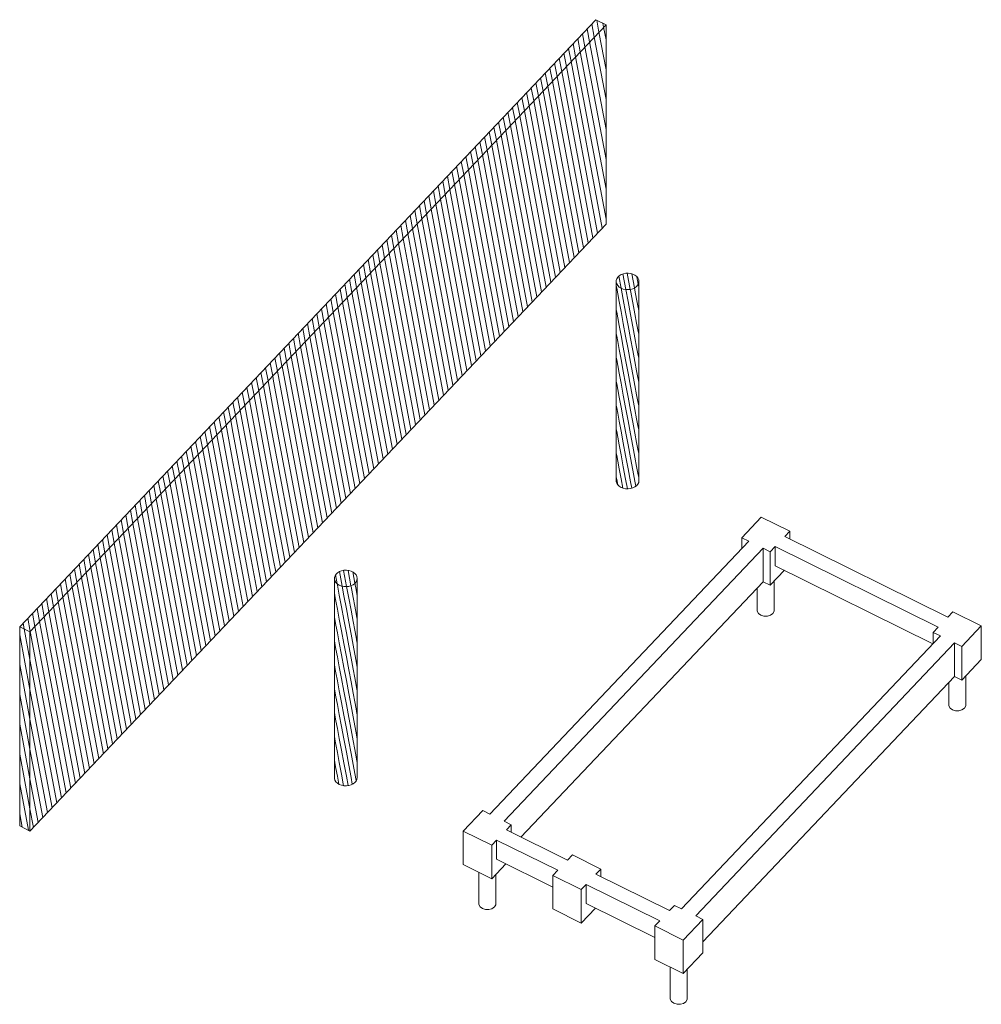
# Model space of a CAD drawing. Header units: metres. Extents: x -72 to 55, y -2 to 35.
# Tile 7 of 8: x 18 to 32, y 19 to 33. Entities that reach past the tile are written whole.
import ezdxf

# ---------------------------------------------------------------- set-up
doc = ezdxf.new("R2010")
doc.units = ezdxf.units.M
doc.layers.add('FOND. ESCAL. SECOURS . Isométrie 4', color=7, linetype='Continuous')
pattern_1 = [(100.58216, (39.68272, 0), (-0.06242003, -0.01166148), [])]
pattern_2 = [(100.58216, (39.68272, 0), (-0.07802504, -0.01457685), [])]

msp = doc.modelspace()

# ---------------------------------------------------------------- hatches: boundary and pattern name
at = {"layer": 'FOND. ESCAL. SECOURS . Isométrie 4', "linetype": 'Continuous', "lineweight": 0}
h = msp.add_hatch(dxfattribs=at)
h.set_pattern_fill('ANSI31', color=254, scale=0.025, angle=-304.4178, style=0)
h.set_pattern_definition(pattern_2)
h.paths.add_polyline_path([(18.376, 24.548), (26.713, 33.336), (26.565, 33.409), (18.228, 24.621)])
h = msp.add_hatch(dxfattribs=at)
h.set_pattern_fill('ANSI31', color=254, scale=0.025, angle=-304.4178, style=0)
h.set_pattern_definition(pattern_2)
h.paths.add_polyline_path([(23.908, 30.379), (23.908, 27.495), (26.713, 30.451), (26.713, 33.336)])
h = msp.add_hatch(dxfattribs=at)
h.set_pattern_fill('ANSI31', color=254, scale=0.025, angle=-304.4178, style=0)
h.set_pattern_definition(pattern_2)
h.paths.add_polyline_path([(21.903, 28.265), (21.903, 25.381), (23.908, 27.495), (23.908, 30.379)])
at = {"layer": 'FOND. ESCAL. SECOURS . Isométrie 4', "linetype": 'Continuous', "lineweight": 5}
h = msp.add_hatch(dxfattribs=at)
h.set_pattern_fill('ANSI31', color=252, scale=0.02, angle=-304.4178, style=0)
h.set_pattern_definition(pattern_1)
h.paths.add_polyline_path([(26.963, 29.51), (26.997, 29.503), (27.033, 29.501), (27.068, 29.505), (27.101, 29.514), (27.131, 29.529), (27.156, 29.547), (27.174, 29.569), (27.186, 29.594), (27.19, 29.619), (27.186, 29.645), (27.175, 29.67), (27.157, 29.692), (27.132, 29.71), (27.103, 29.725), (27.07, 29.735), (27.034, 29.739), (26.999, 29.738), (26.964, 29.731), (26.933, 29.719), (26.905, 29.702), (26.884, 29.682), (26.869, 29.659), (26.861, 29.633), (26.861, 29.608), (26.868, 29.583), (26.883, 29.559), (26.904, 29.539), (26.931, 29.522)])
h = msp.add_hatch(dxfattribs=at)
h.set_pattern_fill('ANSI31', color=252, scale=0.02, angle=-304.4178, style=0)
h.set_pattern_definition(pattern_1)
h.paths.add_polyline_path([(26.861, 29.608), (26.861, 26.723), (26.868, 26.698), (26.868, 29.583)])
h = msp.add_hatch(dxfattribs=at)
h.set_pattern_fill('ANSI31', color=252, scale=0.02, angle=-304.4178, style=0)
h.set_pattern_definition(pattern_1)
h.paths.add_polyline_path([(26.868, 29.583), (26.868, 26.698), (26.883, 26.675), (26.883, 29.559)])
h = msp.add_hatch(dxfattribs=at)
h.set_pattern_fill('ANSI31', color=252, scale=0.02, angle=-304.4178, style=0)
h.set_pattern_definition(pattern_1)
h.paths.add_polyline_path([(26.883, 29.559), (26.883, 26.675), (26.904, 26.654), (26.904, 29.539)])
h = msp.add_hatch(dxfattribs=at)
h.set_pattern_fill('ANSI31', color=252, scale=0.02, angle=-304.4178, style=0)
h.set_pattern_definition(pattern_1)
h.paths.add_polyline_path([(26.904, 29.539), (26.904, 26.654), (26.931, 26.637), (26.931, 29.522)])
h = msp.add_hatch(dxfattribs=at)
h.set_pattern_fill('ANSI31', color=252, scale=0.02, angle=-304.4178, style=0)
h.set_pattern_definition(pattern_1)
h.paths.add_polyline_path([(26.931, 29.522), (26.931, 26.637), (26.963, 26.625), (26.963, 29.51)])
h = msp.add_hatch(dxfattribs=at)
h.set_pattern_fill('ANSI31', color=252, scale=0.02, angle=-304.4178, style=0)
h.set_pattern_definition(pattern_1)
h.paths.add_polyline_path([(26.963, 29.51), (26.963, 26.625), (26.997, 26.618), (26.997, 29.503)])
h = msp.add_hatch(dxfattribs=at)
h.set_pattern_fill('ANSI31', color=252, scale=0.02, angle=-304.4178, style=0)
h.set_pattern_definition(pattern_1)
h.paths.add_polyline_path([(27.033, 29.501), (27.033, 26.617), (27.068, 26.621), (27.068, 29.505)])
h = msp.add_hatch(dxfattribs=at)
h.set_pattern_fill('ANSI31', color=252, scale=0.02, angle=-304.4178, style=0)
h.set_pattern_definition(pattern_1)
h.paths.add_polyline_path([(27.068, 29.505), (27.068, 26.621), (27.101, 26.63), (27.101, 29.514)])
h = msp.add_hatch(dxfattribs=at)
h.set_pattern_fill('ANSI31', color=252, scale=0.02, angle=-304.4178, style=0)
h.set_pattern_definition(pattern_1)
h.paths.add_polyline_path([(27.101, 29.514), (27.101, 26.63), (27.131, 26.645), (27.131, 29.529)])
h = msp.add_hatch(dxfattribs=at)
h.set_pattern_fill('ANSI31', color=252, scale=0.02, angle=-304.4178, style=0)
h.set_pattern_definition(pattern_1)
h.paths.add_polyline_path([(27.131, 29.529), (27.131, 26.645), (27.156, 26.663), (27.156, 29.547)])
h = msp.add_hatch(dxfattribs=at)
h.set_pattern_fill('ANSI31', color=252, scale=0.02, angle=-304.4178, style=0)
h.set_pattern_definition(pattern_1)
h.paths.add_polyline_path([(27.156, 29.547), (27.156, 26.663), (27.174, 26.685), (27.174, 29.569)])
h = msp.add_hatch(dxfattribs=at)
h.set_pattern_fill('ANSI31', color=252, scale=0.02, angle=-304.4178, style=0)
h.set_pattern_definition(pattern_1)
h.paths.add_polyline_path([(27.174, 29.569), (27.174, 26.685), (27.186, 26.71), (27.186, 29.594)])
h = msp.add_hatch(dxfattribs=at)
h.set_pattern_fill('ANSI31', color=252, scale=0.02, angle=-304.4178, style=0)
h.set_pattern_definition(pattern_1)
h.paths.add_polyline_path([(27.186, 29.594), (27.186, 26.71), (27.19, 26.735), (27.19, 29.619)])
h = msp.add_hatch(dxfattribs=at)
h.set_pattern_fill('ANSI31', color=252, scale=0.02, angle=-304.4178, style=0)
h.set_pattern_definition(pattern_1)
h.paths.add_polyline_path([(26.997, 29.503), (26.997, 26.618), (27.033, 26.617), (27.033, 29.501)])
at = {"layer": 'FOND. ESCAL. SECOURS . Isométrie 4', "linetype": 'Continuous', "lineweight": 0}
h = msp.add_hatch(dxfattribs=at)
h.set_pattern_fill('ANSI31', color=254, scale=0.025, angle=-304.4178, style=0)
h.set_pattern_definition(pattern_2)
h.paths.add_polyline_path([(21.304, 27.634), (21.304, 24.75), (21.903, 25.381), (21.903, 28.265)])
h = msp.add_hatch(dxfattribs=at)
h.set_pattern_fill('ANSI31', color=254, scale=0.025, angle=-304.4178, style=0)
h.set_pattern_definition(pattern_2)
h.paths.add_polyline_path([(18.376, 24.548), (18.376, 21.664), (21.304, 24.75), (21.304, 27.634)])
at = {"layer": 'FOND. ESCAL. SECOURS . Isométrie 4', "linetype": 'Continuous', "lineweight": 5}
h = msp.add_hatch(dxfattribs=at)
h.set_pattern_fill('ANSI31', color=252, scale=0.02, angle=-304.4178, style=0)
h.set_pattern_definition(pattern_1)
h.paths.add_polyline_path([(22.885, 25.211), (22.919, 25.204), (22.955, 25.202), (22.99, 25.206), (23.023, 25.216), (23.053, 25.23), (23.077, 25.249), (23.096, 25.271), (23.108, 25.295), (23.112, 25.321), (23.108, 25.347), (23.097, 25.371), (23.078, 25.393), (23.054, 25.412), (23.025, 25.426), (22.992, 25.436), (22.956, 25.44), (22.921, 25.439), (22.886, 25.432), (22.855, 25.42), (22.827, 25.404), (22.806, 25.383), (22.791, 25.36), (22.783, 25.335), (22.782, 25.309), (22.79, 25.284), (22.805, 25.261), (22.826, 25.24), (22.853, 25.223)])
h = msp.add_hatch(dxfattribs=at)
h.set_pattern_fill('ANSI31', color=252, scale=0.02, angle=-304.4178, style=0)
h.set_pattern_definition(pattern_1)
h.paths.add_polyline_path([(22.782, 25.309), (22.782, 22.425), (22.79, 22.4), (22.79, 25.284)])
h = msp.add_hatch(dxfattribs=at)
h.set_pattern_fill('ANSI31', color=252, scale=0.02, angle=-304.4178, style=0)
h.set_pattern_definition(pattern_1)
h.paths.add_polyline_path([(22.79, 25.284), (22.79, 22.4), (22.805, 22.376), (22.805, 25.261)])
h = msp.add_hatch(dxfattribs=at)
h.set_pattern_fill('ANSI31', color=252, scale=0.02, angle=-304.4178, style=0)
h.set_pattern_definition(pattern_1)
h.paths.add_polyline_path([(22.805, 25.261), (22.805, 22.376), (22.826, 22.356), (22.826, 25.24)])
h = msp.add_hatch(dxfattribs=at)
h.set_pattern_fill('ANSI31', color=252, scale=0.02, angle=-304.4178, style=0)
h.set_pattern_definition(pattern_1)
h.paths.add_polyline_path([(22.826, 25.24), (22.826, 22.356), (22.853, 22.339), (22.853, 25.223)])
h = msp.add_hatch(dxfattribs=at)
h.set_pattern_fill('ANSI31', color=252, scale=0.02, angle=-304.4178, style=0)
h.set_pattern_definition(pattern_1)
h.paths.add_polyline_path([(23.023, 25.216), (23.023, 22.332), (23.053, 22.346), (23.053, 25.23)])
h = msp.add_hatch(dxfattribs=at)
h.set_pattern_fill('ANSI31', color=252, scale=0.02, angle=-304.4178, style=0)
h.set_pattern_definition(pattern_1)
h.paths.add_polyline_path([(23.053, 25.23), (23.053, 22.346), (23.077, 22.365), (23.077, 25.249)])
h = msp.add_hatch(dxfattribs=at)
h.set_pattern_fill('ANSI31', color=252, scale=0.02, angle=-304.4178, style=0)
h.set_pattern_definition(pattern_1)
h.paths.add_polyline_path([(23.077, 25.249), (23.077, 22.365), (23.096, 22.387), (23.096, 25.271)])
h = msp.add_hatch(dxfattribs=at)
h.set_pattern_fill('ANSI31', color=252, scale=0.02, angle=-304.4178, style=0)
h.set_pattern_definition(pattern_1)
h.paths.add_polyline_path([(23.096, 25.271), (23.096, 22.387), (23.108, 22.411), (23.108, 25.295)])
h = msp.add_hatch(dxfattribs=at)
h.set_pattern_fill('ANSI31', color=252, scale=0.02, angle=-304.4178, style=0)
h.set_pattern_definition([(100.58216, (39.68272, 1e-11), (-0.06242003, -0.01166148), [])])
h.paths.add_polyline_path([(23.108, 25.295), (23.108, 22.411), (23.112, 22.437), (23.112, 25.321)])
h = msp.add_hatch(dxfattribs=at)
h.set_pattern_fill('ANSI31', color=252, scale=0.02, angle=-304.4178, style=0)
h.set_pattern_definition(pattern_1)
h.paths.add_polyline_path([(22.853, 25.223), (22.853, 22.339), (22.885, 22.327), (22.885, 25.211)])
h = msp.add_hatch(dxfattribs=at)
h.set_pattern_fill('ANSI31', color=252, scale=0.02, angle=-304.4178, style=0)
h.set_pattern_definition(pattern_1)
h.paths.add_polyline_path([(22.885, 25.211), (22.885, 22.327), (22.919, 22.32), (22.919, 25.204)])
h = msp.add_hatch(dxfattribs=at)
h.set_pattern_fill('ANSI31', color=252, scale=0.02, angle=-304.4178, style=0)
h.set_pattern_definition(pattern_1)
h.paths.add_polyline_path([(22.919, 25.204), (22.919, 22.32), (22.955, 22.318), (22.955, 25.202)])
h = msp.add_hatch(dxfattribs=at)
h.set_pattern_fill('ANSI31', color=252, scale=0.02, angle=-304.4178, style=0)
h.set_pattern_definition(pattern_1)
h.paths.add_polyline_path([(22.955, 25.202), (22.955, 22.318), (22.99, 22.322), (22.99, 25.206)])
h = msp.add_hatch(dxfattribs=at)
h.set_pattern_fill('ANSI31', color=252, scale=0.02, angle=-304.4178, style=0)
h.set_pattern_definition(pattern_1)
h.paths.add_polyline_path([(22.99, 25.206), (22.99, 22.322), (23.023, 22.332), (23.023, 25.216)])
at = {"layer": 'FOND. ESCAL. SECOURS . Isométrie 4', "linetype": 'Continuous', "lineweight": 0}
h = msp.add_hatch(dxfattribs=at)
h.set_pattern_fill('ANSI31', color=254, scale=0.025, angle=-304.4178, style=0)
h.set_pattern_definition(pattern_2)
h.paths.add_polyline_path([(18.376, 21.664), (18.376, 24.548), (18.228, 24.621), (18.228, 21.737)])

# ---------------------------------------------------------------- linework, layer by layer
at = {"layer": 'FOND. ESCAL. SECOURS . Isométrie 4', "color": 150, "linetype": 'Continuous', "lineweight": 5}
for p, q in [((26.565, 33.409), (18.228, 24.621)), ((26.713, 33.336), (26.565, 33.409)), ((26.713, 33.336), (18.376, 24.548)), ((26.713, 30.451), (26.713, 33.336)), ((18.376, 21.664), (26.713, 30.451)), ((26.869, 29.659), (26.861, 29.633)), ((26.884, 29.682), (26.869, 29.659)), ((26.905, 29.702), (26.884, 29.682)), ((26.933, 29.719), (26.905, 29.702)), ((26.964, 29.731), (26.933, 29.719)), ((26.999, 29.738), (26.964, 29.731)), ((27.034, 29.739), (26.999, 29.738)), ((27.07, 29.735), (27.034, 29.739)), ((27.103, 29.725), (27.07, 29.735)), ((27.132, 29.71), (27.103, 29.725)), ((27.157, 29.692), (27.132, 29.71)), ((27.175, 29.67), (27.157, 29.692)), ((27.186, 29.645), (27.175, 29.67)), ((26.861, 29.633), (26.861, 29.608)), ((26.861, 29.608), (26.861, 26.723)), ((26.861, 29.608), (26.868, 29.583)), ((26.868, 29.583), (26.883, 29.559)), ((26.883, 29.559), (26.904, 29.539)), ((26.904, 29.539), (26.931, 29.522)), ((26.931, 29.522), (26.963, 29.51)), ((26.963, 29.51), (26.997, 29.503)), ((27.068, 29.505), (27.033, 29.501)), ((27.068, 29.505), (27.101, 29.514)), ((27.101, 29.514), (27.131, 29.529)), ((27.131, 29.529), (27.156, 29.547)), ((27.156, 29.547), (27.174, 29.569)), ((27.174, 29.569), (27.186, 29.594)), ((27.19, 29.619), (27.186, 29.645)), ((27.186, 29.594), (27.19, 29.619)), ((27.19, 26.735), (27.19, 29.619)), ((27.033, 29.501), (26.997, 29.503)), ((26.861, 26.723), (26.868, 26.698)), ((26.868, 26.698), (26.883, 26.675)), ((26.883, 26.675), (26.904, 26.654)), ((27.131, 26.645), (27.156, 26.663)), ((27.156, 26.663), (27.174, 26.685)), ((27.174, 26.685), (27.186, 26.71)), ((27.186, 26.71), (27.19, 26.735)), ((26.904, 26.654), (26.931, 26.637)), ((26.931, 26.637), (26.963, 26.625)), ((26.963, 26.625), (26.997, 26.618)), ((26.997, 26.618), (27.033, 26.617)), ((27.033, 26.617), (27.068, 26.621)), ((27.068, 26.621), (27.101, 26.63)), ((27.101, 26.63), (27.131, 26.645)), ((28.96, 26.208), (28.678, 25.91)), ((29.373, 26.004), (28.96, 26.208)), ((29.302, 25.93), (29.373, 26.004)), ((29.373, 25.895), (29.373, 26.004)), ((28.781, 25.859), (25.033, 21.909)), ((28.678, 25.91), (28.678, 25.751)), ((28.678, 25.91), (28.781, 25.859)), ((31.661, 24.762), (29.302, 25.93)), ((28.987, 25.757), (25.239, 21.807)), ((28.987, 25.757), (29.09, 25.706)), ((28.987, 25.273), (28.987, 25.757)), ((29.09, 25.706), (29.161, 25.781)), ((29.09, 25.706), (29.09, 25.222)), ((29.161, 25.504), (29.161, 25.781)), ((31.52, 24.613), (29.161, 25.781)), ((22.806, 25.383), (22.791, 25.36)), ((22.827, 25.404), (22.806, 25.383)), ((22.855, 25.42), (22.827, 25.404)), ((22.886, 25.432), (22.855, 25.42)), ((22.921, 25.439), (22.886, 25.432)), ((22.956, 25.44), (22.921, 25.439)), ((22.992, 25.436), (22.956, 25.44)), ((23.025, 25.426), (22.992, 25.436)), ((23.054, 25.412), (23.025, 25.426)), ((23.078, 25.393), (23.054, 25.412)), ((23.097, 25.371), (23.078, 25.393)), ((29.09, 25.222), (29.295, 25.438)), ((29.161, 25.504), (31.445, 24.374)), ((22.783, 25.335), (22.782, 25.309)), ((22.782, 25.309), (22.782, 22.425)), ((22.782, 25.309), (22.79, 25.284)), ((22.791, 25.36), (22.783, 25.335)), ((22.79, 25.284), (22.805, 25.261)), ((22.805, 25.261), (22.826, 25.24)), ((22.826, 25.24), (22.853, 25.223)), ((23.023, 25.216), (23.053, 25.23)), ((23.053, 25.23), (23.077, 25.249)), ((23.077, 25.249), (23.096, 25.271)), ((23.096, 25.271), (23.108, 25.295)), ((23.108, 25.347), (23.097, 25.371)), ((23.112, 25.321), (23.108, 25.347)), ((23.108, 25.295), (23.112, 25.321)), ((23.112, 22.437), (23.112, 25.321)), ((25.481, 21.577), (28.987, 25.273)), ((29.09, 25.222), (28.987, 25.273)), ((29.148, 24.881), (29.148, 25.283)), ((22.853, 25.223), (22.885, 25.211)), ((22.885, 25.211), (22.919, 25.204)), ((22.955, 25.202), (22.919, 25.204)), ((22.99, 25.206), (22.955, 25.202)), ((22.99, 25.206), (23.023, 25.216)), ((28.902, 25.184), (28.902, 24.848)), ((28.902, 24.848), (28.921, 24.815)), ((28.921, 24.815), (28.955, 24.79)), ((29.094, 24.789), (29.128, 24.813)), ((29.128, 24.813), (29.148, 24.846)), ((29.148, 24.846), (29.148, 24.881)), ((31.732, 24.837), (31.661, 24.762)), ((32.145, 24.633), (31.732, 24.837)), ((28.955, 24.79), (28.999, 24.776)), ((28.999, 24.776), (29.048, 24.776)), ((29.048, 24.776), (29.094, 24.789)), ((18.228, 24.621), (18.228, 21.737)), ((18.376, 24.548), (18.228, 24.621)), ((18.376, 24.548), (18.376, 21.664)), ((31.52, 24.613), (31.45, 24.539)), ((31.45, 24.539), (31.45, 24.379)), ((31.45, 24.539), (31.553, 24.488)), ((31.862, 24.335), (32.145, 24.633)), ((32.145, 24.148), (32.145, 24.633)), ((31.553, 24.488), (27.805, 20.537)), ((31.759, 24.386), (28.011, 20.435)), ((31.759, 24.386), (31.862, 24.335)), ((31.759, 23.902), (31.759, 24.386)), ((31.862, 24.335), (31.862, 23.85)), ((31.862, 23.85), (32.145, 24.148)), ((28.114, 20.06), (31.759, 23.902)), ((31.674, 23.812), (31.674, 23.476)), ((31.862, 23.85), (31.759, 23.902)), ((31.92, 23.509), (31.92, 23.912)), ((31.674, 23.476), (31.692, 23.444)), ((31.692, 23.444), (31.726, 23.418)), ((31.726, 23.418), (31.771, 23.404)), ((31.771, 23.404), (31.82, 23.404)), ((31.82, 23.404), (31.865, 23.417)), ((31.865, 23.417), (31.9, 23.442)), ((31.9, 23.442), (31.919, 23.474)), ((31.919, 23.474), (31.92, 23.509)), ((22.782, 22.425), (22.79, 22.4)), ((22.79, 22.4), (22.805, 22.376)), ((23.077, 22.365), (23.096, 22.387)), ((23.096, 22.387), (23.108, 22.411)), ((23.108, 22.411), (23.112, 22.437)), ((22.805, 22.376), (22.826, 22.356)), ((22.826, 22.356), (22.853, 22.339)), ((22.853, 22.339), (22.885, 22.327)), ((22.885, 22.327), (22.919, 22.32)), ((22.919, 22.32), (22.955, 22.318)), ((22.955, 22.318), (22.99, 22.322)), ((22.99, 22.322), (23.023, 22.332)), ((23.023, 22.332), (23.053, 22.346)), ((23.053, 22.346), (23.077, 22.365)), ((24.93, 21.96), (24.647, 21.662)), ((25.033, 21.909), (24.93, 21.96)), ((18.228, 21.737), (18.376, 21.664)), ((25.342, 21.756), (25.239, 21.807)), ((25.272, 21.681), (25.342, 21.756)), ((26.155, 21.244), (25.272, 21.681)), ((25.342, 21.646), (25.342, 21.756)), ((24.647, 21.662), (24.647, 21.178)), ((24.647, 21.662), (25.06, 21.458)), ((25.06, 21.458), (25.13, 21.532)), ((25.13, 21.256), (25.13, 21.532)), ((26.014, 21.095), (25.13, 21.532)), ((25.06, 21.458), (25.06, 20.974)), ((25.13, 21.256), (25.943, 20.853)), ((26.226, 21.318), (26.155, 21.244)), ((26.638, 21.114), (26.226, 21.318)), ((24.647, 21.178), (25.06, 20.974)), ((25.06, 20.974), (25.264, 21.189)), ((26.568, 21.04), (26.638, 21.114)), ((26.638, 21.005), (26.638, 21.114)), ((24.872, 21.066), (24.872, 20.599)), ((25.118, 20.632), (25.118, 21.035)), ((26.014, 21.095), (25.943, 21.021)), ((25.943, 21.021), (25.943, 20.536)), ((25.943, 21.021), (26.356, 20.816)), ((27.631, 20.514), (26.568, 21.04)), ((26.356, 20.816), (26.426, 20.891)), ((26.356, 20.816), (26.356, 20.332)), ((26.426, 20.614), (26.426, 20.891)), ((27.49, 20.365), (26.426, 20.891)), ((24.872, 20.599), (24.89, 20.567)), ((24.89, 20.567), (24.924, 20.541)), ((24.924, 20.541), (24.969, 20.528)), ((24.969, 20.528), (25.018, 20.527)), ((25.018, 20.527), (25.063, 20.54)), ((25.063, 20.54), (25.098, 20.565)), ((25.098, 20.565), (25.117, 20.597)), ((25.117, 20.597), (25.118, 20.632)), ((25.943, 20.536), (26.356, 20.332)), ((26.356, 20.332), (26.56, 20.548)), ((26.426, 20.614), (27.419, 20.123)), ((27.702, 20.588), (27.631, 20.514)), ((27.805, 20.537), (27.702, 20.588)), ((27.831, 20.086), (28.114, 20.384)), ((28.114, 20.384), (28.011, 20.435)), ((28.114, 19.9), (28.114, 20.384)), ((27.49, 20.365), (27.419, 20.29)), ((27.419, 20.29), (27.419, 19.806)), ((27.419, 20.29), (27.831, 20.086)), ((27.831, 20.086), (27.831, 19.602)), ((27.831, 19.602), (28.114, 19.9)), ((27.419, 19.806), (27.831, 19.602)), ((27.644, 19.695), (27.644, 19.228)), ((27.889, 19.261), (27.889, 19.663)), ((27.889, 19.226), (27.889, 19.261)), ((27.644, 19.228), (27.662, 19.195)), ((27.662, 19.195), (27.696, 19.17)), ((27.696, 19.17), (27.741, 19.156)), ((27.741, 19.156), (27.789, 19.156)), ((27.789, 19.156), (27.835, 19.169)), ((27.835, 19.169), (27.87, 19.193)), ((27.87, 19.193), (27.889, 19.226))]:
    msp.add_line(p, q, dxfattribs=at)

doc.saveas('drawing.dxf')
